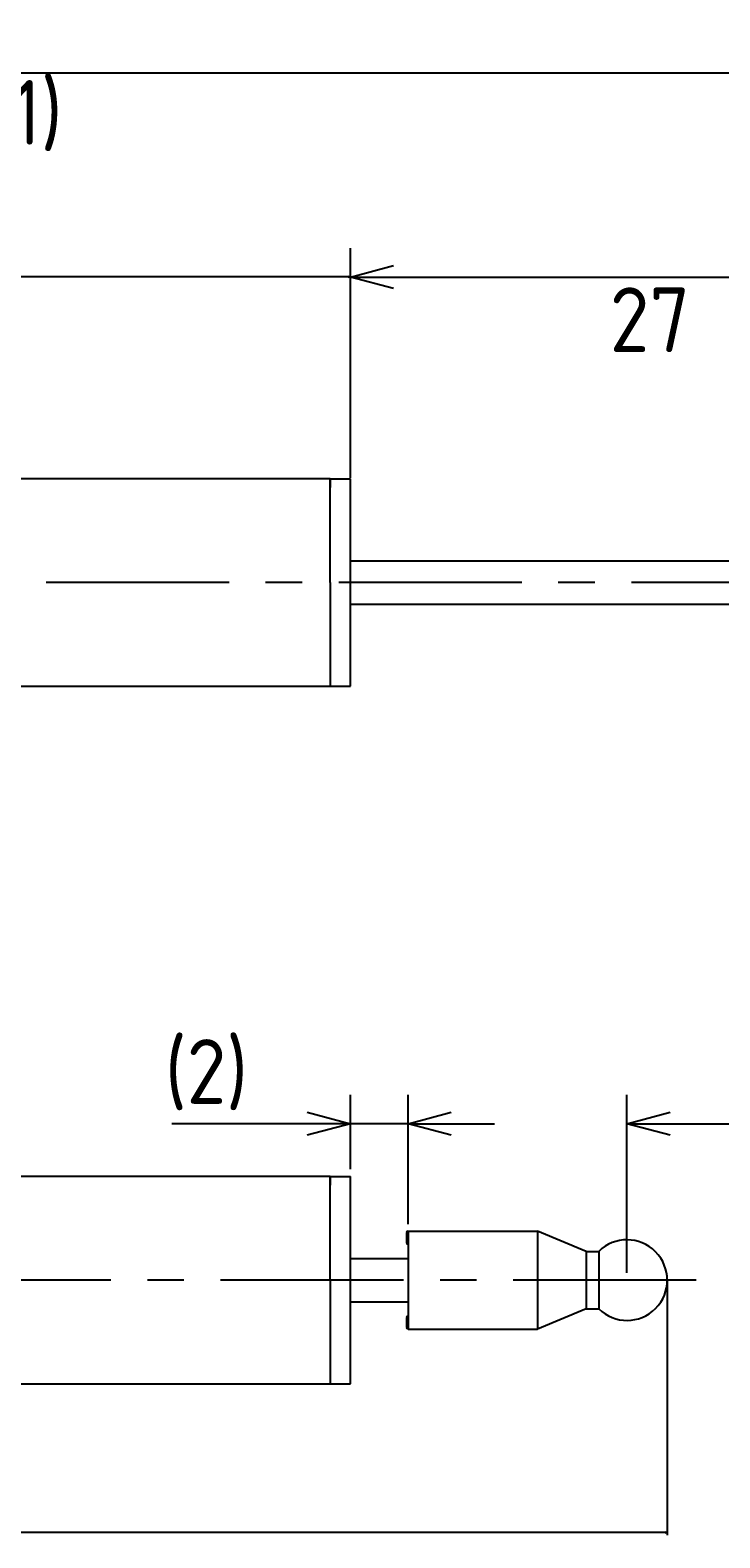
# Model space of a CAD drawing. Extents: x 87 to 200, y 167 to 219.
# Tile 4 of 7: x 144 to 168, y 167 to 219. Entities that reach past the tile are written whole.
import ezdxf

# ---------------------------------------------------------------- set-up
doc = ezdxf.new("R2010")
doc.units = 0
doc.header["$LTSCALE"] = 0.2
doc.linetypes.add('CENTER', pattern=[50.8, 31.75, -6.35, 6.35, -6.35])
doc.layers.get('0').update_dxf_attribs({"linetype": 'CONTINUOUS'})
doc.layers.get('DEFPOINTS').update_dxf_attribs({"linetype": 'CONTINUOUS'})
for name, color, linetype in [('18-0-CON', 3, 'CONTINUOUS'), ('18-2-CEN', 1, 'CENTER'), ('35-0-CON', 7, 'CONTINUOUS')]:
    doc.layers.add(name, color=color, linetype=linetype)
doc.styles.get("Standard").update_dxf_attribs({"font": 'isocp.shx', "bigfont": 'bigfont.shx'})
doc.dimstyles.get("Standard").update_dxf_attribs({"dimtxt": 0.18, "dimasz": 0.18, "dimexe": 0.18, "dimexo": 0.0625, "dimgap": 0.09, "dimtad": 0, "dimtih": 1, "dimtoh": 1, "dimzin": 0, "dimcen": 0.09, "dimazin": 3, "dimtfac": 1, "dimtofl": 0, "dimtmove": 0, "dimatfit": 3})

# ---------------------------------------------------------------- blocks, each defined once
blk = doc.blocks.new('_OPEN30')
at = {"color": 0, "linetype": 'BYBLOCK'}
for p, q in [((-1, 0.268), (0, 0)), ((0, 0), (-1, -0.268)), ((0, 0), (-1, 0))]:
    blk.add_line(p, q, dxfattribs=at)
blk = doc.blocks.new('*D130')
at = {"layer": '18-0-CON', "color": 161}
for p, q in [((100, 202.55), (100, 218.7)), ((191, 200.25), (191, 218.7)), ((101.5, 217.7), (189.5, 217.7))]:
    blk.add_line(p, q, dxfattribs=at)
at = {"layer": 'DEFPOINTS', "color": 0}
for p in [(191, 217.7), (100, 202.3), (191, 200)]:
    blk.add_point(p, dxfattribs=at)
at = {"layer": '18-0-CON', "color": 161, "xscale": 1.499999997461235, "yscale": 1.499999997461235, "zscale": 1.499999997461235, "rotation": 180}
blk.add_blockref('_OPEN30', (100, 217.7), dxfattribs=at)
at = {"layer": '18-0-CON', "color": 161, "xscale": 1.499999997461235, "yscale": 1.499999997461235, "zscale": 1.499999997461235}
blk.add_blockref('_OPEN30', (191, 217.7), dxfattribs=at)
at = {"layer": '18-0-CON', "color": 161}
blk.add_text('(91)', height=2.25, dxfattribs=at).set_placement((141, 215.206))
blk = doc.blocks.new('*D188')
at = {"layer": '18-0-CON', "color": 0}
for p, q in [((166, 175.728), (166, 166.903)), ((100, 173.428), (100, 166.903)), ((100.09, 166.993), (132.73, 166.993)), ((165.91, 166.993), (133.27, 166.993))]:
    blk.add_line(p, q, dxfattribs=at)
at = {"layer": 'DEFPOINTS', "color": 0}
for p in [(166, 175.759), (100, 173.459), (166, 166.993)]:
    blk.add_point(p, dxfattribs=at)
at = {"layer": '18-0-CON', "color": 0, "xscale": 0.0899999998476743, "yscale": 0.0899999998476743, "zscale": 0.0899999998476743, "rotation": 180}
blk.add_blockref('_OPEN30', (100, 166.993), dxfattribs=at)
at = {"layer": '18-0-CON', "color": 0, "xscale": 0.0899999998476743, "yscale": 0.0899999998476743, "zscale": 0.0899999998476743}
blk.add_blockref('_OPEN30', (166, 166.993), dxfattribs=at)
at = {"layer": '18-0-CON', "color": 0}
blk.add_text('(66.0000)', height=0.09, dxfattribs=at).set_placement((132.82, 166.833))
blk = doc.blocks.new('*D189')
at = {"layer": '18-0-CON', "color": 0}
for p, q in [((100, 202.331), (100, 210.706)), ((100.09, 210.616), (127.266, 210.616)), ((154.91, 210.616), (127.734, 210.616)), ((155, 203.631), (155, 210.706))]:
    blk.add_line(p, q, dxfattribs=at)
at = {"layer": 'DEFPOINTS', "color": 0}
for p in [(155, 210.616), (155, 203.6), (100, 202.3)]:
    blk.add_point(p, dxfattribs=at)
at = {"layer": '18-0-CON', "color": 0, "xscale": 0.09, "yscale": 0.09, "zscale": 0.09, "rotation": 180}
blk.add_blockref('_OPEN30', (100, 210.616), dxfattribs=at)
at = {"layer": '18-0-CON', "color": 0, "xscale": 0.09, "yscale": 0.09, "zscale": 0.09}
blk.add_blockref('_OPEN30', (155, 210.616), dxfattribs=at)
at = {"layer": '18-0-CON', "color": 0}
blk.add_text('55.0000', height=0.09, dxfattribs=at).set_placement((127.32, 210.457))

msp = doc.modelspace()

# ---------------------------------------------------------------- linework, layer by layer
at = {"layer": '18-0-CON', "color": 161}
for p, q in [((155, 203.85), (155, 211.60939)), ((156.5, 210.60939), (180.5, 210.60939)), ((155, 179.60896), (155, 182.19328)), ((157, 177.70883), (157, 182.19328)), ((164.6, 176.00889), (164.6, 182.19328)), ((153.5, 181.19328), (148.80177, 181.19328)), ((157, 181.19328), (155, 181.19328)), ((158.5, 181.19328), (160, 181.19328)), ((166.1, 181.19328), (188.1, 181.19328))]:
    msp.add_line(p, q, dxfattribs=at)
at = {"layer": '18-2-CEN'}
for p, q in [((191.42582, 200), (98.0016, 200)), ((167, 175.75896), (98.05, 175.75896))]:
    msp.add_line(p, q, dxfattribs=at)
at = {"layer": '35-0-CON'}
for p, q in [((154.3, 203.6), (101.3, 203.6)), ((154.3, 203.6), (154.3, 203.3)), ((154.3, 200), (154.3, 203.6)), ((154.3, 203.6), (155, 203.6)), ((155, 200), (155, 203.6)), ((155, 200.75), (182, 200.75)), ((154.3, 200), (154.3, 196.4)), ((155, 196.4), (155, 200)), ((155, 199.25), (182, 199.25)), ((154.3, 196.7), (154.3, 196.4)), ((101.3, 196.4), (154.3, 196.4)), ((154.3, 196.4), (155, 196.4)), ((154.3, 179.35896), (101.3, 179.35896)), ((154.3, 179.35896), (154.3, 179.05896)), ((154.3, 175.75896), (154.3, 179.35896)), ((154.3, 179.35896), (155, 179.35896)), ((155, 175.75896), (155, 179.35896)), ((156.95, 177.40883), (156.95, 177.05883)), ((157, 177.45883), (161.5, 177.45883)), ((157, 177.45883), (157, 174.05883)), ((157, 177.45883), (157, 177.45883)), ((163.18995, 176.75883), (161.5, 177.45883)), ((161.5, 177.45883), (161.5, 174.05883)), ((157, 177.00883), (157, 177.00883)), ((163.18995, 176.75883), (163.62015, 176.75883)), ((163.18995, 176.75883), (163.18995, 174.75883)), ((163.62015, 176.75883), (163.62026, 174.75883)), ((155, 176.50896), (157, 176.50896)), ((154.3, 175.75896), (154.3, 172.15896)), ((155, 172.15896), (155, 175.75896)), ((155, 175.00896), (157, 175.00896)), ((156.95, 174.45883), (156.95, 174.10883)), ((163.18995, 174.75883), (161.5, 174.05883)), ((163.18995, 174.75883), (163.62026, 174.75883)), ((157, 174.05883), (161.5, 174.05883)), ((157, 174.05883), (157, 174.05883)), ((154.3, 172.45896), (154.3, 172.15896)), ((101.3, 172.15896), (154.3, 172.15896)), ((154.3, 172.15896), (155, 172.15896))]:
    msp.add_line(p, q, dxfattribs=at)
for centre, radius, start, end in [((157, 177.40883), 0.05, 90, 180), ((157, 177.05883), 0.05, 180, 270), ((164.6, 175.75889), 1.4, 225.587879, 134.418496), ((157, 174.45883), 0.05, 90, 180), ((157, 174.10883), 0.05, 180, 270)]:
    msp.add_arc(centre, radius, start, end, dxfattribs=at)

# ---------------------------------------------------------------- block references
at = {"layer": '18-0-CON', "color": 161, "rotation": 180}
for p, xscale, yscale, zscale in [((155, 210.60939), 1.499999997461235, 1.499999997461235, 1.499999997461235), ((157, 181.19328), 1.499999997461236, 1.499999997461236, 1.499999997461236), ((164.6, 181.19328), 1.499999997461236, 1.499999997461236, 1.499999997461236)]:
    msp.add_blockref('_OPEN30', p, dxfattribs=dict(at, xscale=xscale, yscale=yscale, zscale=zscale))
at = {"layer": '18-0-CON', "color": 161, "xscale": 1.499999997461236, "yscale": 1.499999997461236, "zscale": 1.499999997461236}
msp.add_blockref('_OPEN30', (155, 181.19328), dxfattribs=at)

# ---------------------------------------------------------------- texts
at = {"layer": '18-0-CON', "color": 161}
for s, p in [('27', (164, 208.002)), ('(2)', (148.55618, 181.88262))]:
    msp.add_text(s, height=2.25, dxfattribs=at).set_placement(p)

# ---------------------------------------------------------------- dimensions: what is measured, and where the dimension line sits
at = {"layer": '18-0-CON'}
for base, p2, override, picture, middle in [((191, 217.70023), (191, 200.00013), {"dimscale": 0.5, "dimpost": '(<>)', "dimblk1": 'OPEN30', "dimblk2": 'OPEN30', "dimsah": 1}, '*D130', (145.5, 219.18828)), ((155, 210.61643), (155, 203.6), {"dimscale": 0.5, "dimdec": 4, "dimblk": 'OPEN30', "dimtdec": 4, "dimtmove": 0, "dimtzin": 0}, '*D189', (127.5, 210.61643))]:
    dim = msp.add_linear_dim(base=base, p1=(100, 202.3), p2=p2, dimstyle='Standard', override=override, dxfattribs=at)
    dim.commit()
    dim.dimension.update_dxf_attribs({"geometry": picture, "text_midpoint": middle})
dim = msp.add_linear_dim(base=(166, 166.99272), p1=(100, 173.45896), p2=(166, 175.75896), dimstyle='Standard', override={"dimscale": 0.5, "dimdec": 4, "dimpost": '(<>)', "dimblk": 'OPEN30', "dimtdec": 4, "dimtmove": 0, "dimtzin": 0}, dxfattribs=at)
dim.commit()
dim.dimension.update_dxf_attribs({"geometry": '*D188', "text_midpoint": (133, 166.99272), "dimtype": 128})

doc.saveas('drawing.dxf')
